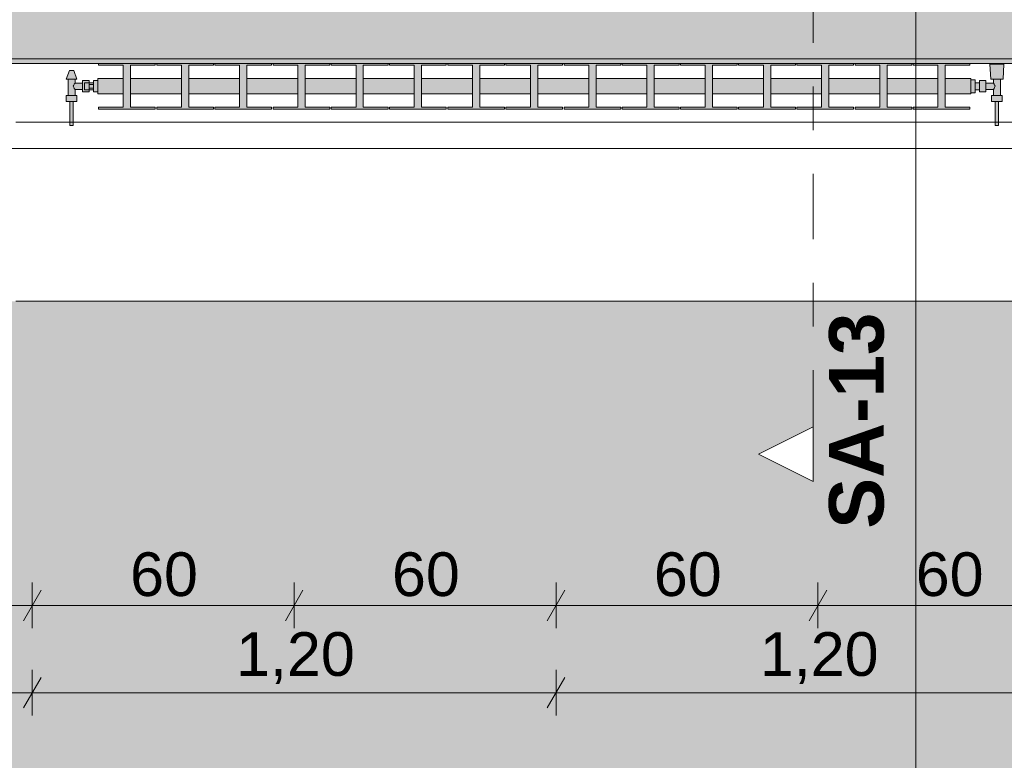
# Model space of a CAD drawing. Header units: metres. Extents: x -3.6 to 84.5, y -11 to 16.8.
# Tile 250 of 256: x 44.4 to 46.6, y -1.2 to 0.5. Entities that reach past the tile are written whole.
import ezdxf

# ---------------------------------------------------------------- set-up
doc = ezdxf.new("R2010")
doc.units = ezdxf.units.M
doc.header["$MEASUREMENT"] = 0
doc.linetypes.add('Schnittlinie', pattern=[0.3, 0.15, -0.075, 0, -0.075])
doc.linetypes.add('Wipeout_Contour', pattern=[1, 0, -1])
for name, color, linetype in [('154 - Bemaßung_ Beschriftung.Ausbau - Deckenspiegel', 7, 'Continuous'), ('203 - Marker.Schnitt - Ausbaudetail SA', 7, 'Continuous'), ('302 - Elemente.Schraffur', 7, 'Continuous'), ('604 - Struktur.Wand Aussen', 7, 'Continuous'), ('608 - Struktur.Träger', 7, 'Continuous'), ('Neubau_401 - Zone.Raum_ Raumbegrenzung_ Whg.', 7, 'Continuous'), ('Neubau_653 - Abdeckung.TB Verkofferung', 7, 'Continuous'), ('Neubau_801 - HKLSE.Heizung_ Klima_ Lüftung', 7, 'Continuous')]:
    doc.layers.add(name, color=color, linetype=linetype)
doc.styles.add('ERSTELLTER_STIL_1', font='txt')
doc.styles.add('ERSTELLTER_STIL_2', font='txt')
doc.dimstyles.new('ERSTELLTER_STIL__2', dxfattribs={"dimtxt": 0.1, "dimasz": 0.0532, "dimexe": 0.18, "dimexo": 0.0625, "dimgap": 0, "dimtad": 1, "dimtih": 1, "dimtoh": 1, "dimzin": 0, "dimdsep": 46, "dimtxsty": 'ERSTELLTER_STIL_2', "dimblk": 'ARROWHEAD_2', "dimblk1": 'ARROWHEAD_2', "dimblk2": 'ARROWHEAD_2', "dimcen": 0.09, "dimse1": 1, "dimse2": 1, "dimclrd": 7, "dimclre": 7, "dimclrt": 7, "dimazin": 0, "dimtfac": 1, "dimtdec": 4, "dimtmove": 0, "dimatfit": 3, "dimfxl": 1, "dimtolj": 1, "dimtzin": 0, "dimarcsym": 0})

# ---------------------------------------------------------------- blocks, each defined once
blk = doc.blocks.new('*D177')
at = {"layer": '154 - Bemaßung_ Beschriftung.Ausbau - Deckenspiegel', "color": 7, "linetype": 'Continuous', "lineweight": 5}
for p, q in [((43.965, -0.9039), (43.965, -0.7989)), ((44.4175, -0.9039), (44.4175, -0.7989)), ((43.9852, -0.8164), (43.9448, -0.8864)), ((44.4377, -0.8164), (44.3973, -0.8864)), ((43.9308, -0.8514), (43.965, -0.8514)), ((43.965, -0.8514), (44.4175, -0.8514))]:
    blk.add_line(p, q, dxfattribs=at)
at = {"layer": '154 - Bemaßung_ Beschriftung.Ausbau - Deckenspiegel', "color": 7, "lineweight": 5, "insert": (44.0653, -0.833), "char_height": 0.1, "attachment_point": 7, "style": 'ERSTELLTER_STIL_2'}
blk.add_mtext('\\A1;{\\pql;\\fArial|b0|i0|c0|p38;45\\fArial|b0|i0|c0|p38;\\A1{\\H.66x;\\S25^  ;}}', dxfattribs=at)
blk = doc.blocks.new('ARROWHEAD_2')
at = {"color": 0, "linetype": 'Continuous', "lineweight": 0}
for p, q in [((-0.378, -0.655), (0.378, 0.655)), ((0, 0), (-1, 0))]:
    blk.add_line(p, q, dxfattribs=at)
blk = doc.blocks.new('*D178')
at = {"layer": '154 - Bemaßung_ Beschriftung.Ausbau - Deckenspiegel', "color": 7, "linetype": 'Continuous', "lineweight": 5}
for p, q in [((44.4175, -0.9039), (44.4175, -0.7989)), ((45.0175, -0.9039), (45.0175, -0.7989)), ((44.4377, -0.8164), (44.3973, -0.8864)), ((45.0377, -0.8164), (44.9973, -0.8864)), ((44.4175, -0.8514), (45.0175, -0.8514))]:
    blk.add_line(p, q, dxfattribs=at)
at = {"layer": '154 - Bemaßung_ Beschriftung.Ausbau - Deckenspiegel', "color": 7, "lineweight": 5, "insert": (44.6416, -0.8314), "char_height": 0.1, "attachment_point": 7, "style": 'ERSTELLTER_STIL_2'}
blk.add_mtext('\\A1;{\\pql;\\fArial|b0|i0|c0|p38;60}', dxfattribs=at)
blk = doc.blocks.new('*D179')
at = {"layer": '154 - Bemaßung_ Beschriftung.Ausbau - Deckenspiegel', "color": 7, "linetype": 'Continuous', "lineweight": 5}
for p, q in [((45.0175, -0.9039), (45.0175, -0.7989)), ((45.6175, -0.9039), (45.6175, -0.7989)), ((45.0377, -0.8164), (44.9973, -0.8864)), ((45.6377, -0.8164), (45.5973, -0.8864)), ((45.0175, -0.8514), (45.6175, -0.8514))]:
    blk.add_line(p, q, dxfattribs=at)
at = {"layer": '154 - Bemaßung_ Beschriftung.Ausbau - Deckenspiegel', "color": 7, "lineweight": 5, "insert": (45.2416, -0.8314), "char_height": 0.1, "attachment_point": 7, "style": 'ERSTELLTER_STIL_2'}
blk.add_mtext('\\A1;{\\pql;\\fArial|b0|i0|c0|p38;60}', dxfattribs=at)
blk = doc.blocks.new('*D180')
at = {"layer": '154 - Bemaßung_ Beschriftung.Ausbau - Deckenspiegel', "color": 7, "linetype": 'Continuous', "lineweight": 5}
for p, q in [((45.6175, -0.9039), (45.6175, -0.7989)), ((46.2175, -0.9039), (46.2175, -0.7989)), ((45.6377, -0.8164), (45.5973, -0.8864)), ((46.2377, -0.8164), (46.1973, -0.8864)), ((45.6175, -0.8514), (46.2175, -0.8514))]:
    blk.add_line(p, q, dxfattribs=at)
at = {"layer": '154 - Bemaßung_ Beschriftung.Ausbau - Deckenspiegel', "color": 7, "lineweight": 5, "insert": (45.8416, -0.8314), "char_height": 0.1, "attachment_point": 7, "style": 'ERSTELLTER_STIL_2'}
blk.add_mtext('\\A1;{\\pql;\\fArial|b0|i0|c0|p38;60}', dxfattribs=at)
blk = doc.blocks.new('*D181')
at = {"layer": '154 - Bemaßung_ Beschriftung.Ausbau - Deckenspiegel', "color": 7, "linetype": 'Continuous', "lineweight": 5}
for p, q in [((46.2175, -0.9039), (46.2175, -0.7989)), ((46.8175, -0.9039), (46.8175, -0.7989)), ((46.2377, -0.8164), (46.1973, -0.8864)), ((46.8377, -0.8164), (46.7973, -0.8864)), ((46.2175, -0.8514), (46.8175, -0.8514))]:
    blk.add_line(p, q, dxfattribs=at)
at = {"layer": '154 - Bemaßung_ Beschriftung.Ausbau - Deckenspiegel', "color": 7, "lineweight": 5, "insert": (46.4416, -0.8314), "char_height": 0.1, "attachment_point": 7, "style": 'ERSTELLTER_STIL_2'}
blk.add_mtext('\\A1;{\\pql;\\fArial|b0|i0|c0|p38;60}', dxfattribs=at)
blk = doc.blocks.new('*D345')
at = {"layer": '154 - Bemaßung_ Beschriftung.Ausbau - Deckenspiegel', "color": 7, "linetype": 'Continuous', "lineweight": 5}
for p, q in [((43.965, -1.1039), (43.965, -0.9989)), ((44.4175, -1.1039), (44.4175, -0.9989)), ((43.9852, -1.0164), (43.9448, -1.0864)), ((44.4377, -1.0164), (44.3973, -1.0864)), ((43.9308, -1.0514), (43.965, -1.0514)), ((43.965, -1.0514), (44.4175, -1.0514))]:
    blk.add_line(p, q, dxfattribs=at)
at = {"layer": '154 - Bemaßung_ Beschriftung.Ausbau - Deckenspiegel', "color": 7, "lineweight": 5, "insert": (44.0653, -1.033), "char_height": 0.1, "attachment_point": 7, "style": 'ERSTELLTER_STIL_2'}
blk.add_mtext('\\A1;{\\pql;\\fArial|b0|i0|c0|p38;45\\fArial|b0|i0|c0|p38;\\A1{\\H.66x;\\S25^  ;}}', dxfattribs=at)
blk = doc.blocks.new('*D346')
at = {"layer": '154 - Bemaßung_ Beschriftung.Ausbau - Deckenspiegel', "color": 7, "linetype": 'Continuous', "lineweight": 5}
for p, q in [((44.4175, -1.1039), (44.4175, -0.9989)), ((45.6175, -1.1039), (45.6175, -0.9989)), ((44.4377, -1.0164), (44.3973, -1.0864)), ((45.6377, -1.0164), (45.5973, -1.0864)), ((44.4175, -1.0514), (45.6175, -1.0514))]:
    blk.add_line(p, q, dxfattribs=at)
at = {"layer": '154 - Bemaßung_ Beschriftung.Ausbau - Deckenspiegel', "color": 7, "lineweight": 5, "insert": (44.8845, -1.0314), "char_height": 0.1, "attachment_point": 7, "style": 'ERSTELLTER_STIL_2'}
blk.add_mtext('\\A1;{\\pql;\\fArial|b0|i0|c0|p38;1,20}', dxfattribs=at)
blk = doc.blocks.new('*D347')
at = {"layer": '154 - Bemaßung_ Beschriftung.Ausbau - Deckenspiegel', "color": 7, "linetype": 'Continuous', "lineweight": 5}
for p, q in [((45.6175, -1.1039), (45.6175, -0.9989)), ((46.8175, -1.1039), (46.8175, -0.9989)), ((45.6377, -1.0164), (45.5973, -1.0864)), ((46.8377, -1.0164), (46.7973, -1.0864)), ((45.6175, -1.0514), (46.8175, -1.0514))]:
    blk.add_line(p, q, dxfattribs=at)
at = {"layer": '154 - Bemaßung_ Beschriftung.Ausbau - Deckenspiegel', "color": 7, "lineweight": 5, "insert": (46.0845, -1.0314), "char_height": 0.1, "attachment_point": 7, "style": 'ERSTELLTER_STIL_2'}
blk.add_mtext('\\A1;{\\pql;\\fArial|b0|i0|c0|p38;1,20}', dxfattribs=at)

msp = doc.modelspace()

# ---------------------------------------------------------------- hatches: boundary and pattern name
at = {"layer": '302 - Elemente.Schraffur', "linetype": 'Continuous', "lineweight": 0, "true_color": 0x191919}
msp.add_hatch(color=250, dxfattribs=at).paths.add_polyline_path([(43.73, -3.31), (55.22, -3.31), (55.22, -0.155), (43.73, -0.155)])
at = {"layer": '608 - Struktur.Träger', "linetype": 'Continuous', "lineweight": 0, "true_color": 0x000000}
h = msp.add_hatch(dxfattribs=at)
h.set_pattern_fill('Beton__Stahlbeton_0001', color=18, style=0, pattern_type=2)
h.set_pattern_definition([(45, (0, 0), (-0.08485281, 0.08485281), []), (45, (-0.04243, 0.04243), (-0.08485281, 0.08485281), [0.09, -0.03])])
h.paths.add_polyline_path([(0.69, 0.7), (0.38, 0.7), (0.38, 0.4), (0.69, 0.4), (3.97, 0.4), (4.29, 0.4), (7.57, 0.4), (7.89, 0.4), (11.17, 0.4), (11.49, 0.4), (14.77, 0.4), (15.09, 0.4), (18.37, 0.4), (18.69, 0.4), (21.97, 0.4), (22.29, 0.4), (25.57, 0.4), (25.89, 0.4), (29.17, 0.4), (29.49, 0.4), (32.77, 0.4), (33.09, 0.4), (36.37, 0.4), (36.69, 0.4), (39.97, 0.4), (40.29, 0.4), (43.57, 0.4), (43.89, 0.4), (47.17, 0.4), (47.49, 0.4), (50.77, 0.4), (51.09, 0.4), (54.37, 0.4), (54.69, 0.4), (57.97, 0.4), (58.29, 0.4), (61.57, 0.4), (61.88, 0.4), (61.88, 0.7), (61.57, 0.7), (58.29, 0.7), (57.97, 0.7), (54.69, 0.7), (54.37, 0.7), (51.09, 0.7), (50.77, 0.7), (47.49, 0.7), (47.17, 0.7), (43.89, 0.7), (43.57, 0.7), (40.29, 0.7), (39.9, 0.7), (36.69, 0.7), (36.37, 0.7), (33.09, 0.7), (32.77, 0.7), (29.49, 0.7), (29.17, 0.7), (25.89, 0.7), (25.57, 0.7), (22.29, 0.7), (21.97, 0.7), (18.69, 0.7), (18.37, 0.7), (15.09, 0.7), (14.77, 0.7), (11.49, 0.7), (11.17, 0.7), (7.89, 0.7), (7.57, 0.7), (4.29, 0.7), (3.97, 0.7)])
h = msp.add_hatch(dxfattribs=at)
h.set_pattern_fill('Gips_0001', color=18, style=0, pattern_type=2)
h.set_pattern_definition([(45, (0, 0), (-0.01767767, 0.01767767), [0, -0.025])])
h.paths.add_polyline_path([(43.89, 0.39), (47.17, 0.39), (47.17, 0.4), (43.89, 0.4)])
at = {"layer": 'Neubau_801 - HKLSE.Heizung_ Klima_ Lüftung', "linetype": 'Continuous', "lineweight": 0, "true_color": 0x3a3a3a}
for points in [[(46.5675, 0.32), (46.5675, 0.355), (46.5092, 0.355), (46.5092, 0.3856), (46.5658, 0.3856), (46.5658, 0.39), (46.4358, 0.39), (46.4358, 0.3856), (46.4925, 0.3856), (46.4925, 0.355), (46.3758, 0.355), (46.3758, 0.3856), (46.4325, 0.3856), (46.4325, 0.39), (46.3025, 0.39), (46.3025, 0.3856), (46.3592, 0.3856), (46.3592, 0.355), (46.2425, 0.355), (46.2425, 0.3856), (46.2992, 0.3856), (46.2992, 0.39), (46.1692, 0.39), (46.1692, 0.3856), (46.2258, 0.3856), (46.2258, 0.355), (46.1092, 0.355), (46.1092, 0.3856), (46.1658, 0.3856), (46.1658, 0.39), (46.0358, 0.39), (46.0358, 0.3856), (46.0925, 0.3856), (46.0925, 0.355), (45.9758, 0.355), (45.9758, 0.3856), (46.0325, 0.3856), (46.0325, 0.39), (45.9025, 0.39), (45.9025, 0.3856), (45.9592, 0.3856), (45.9592, 0.355), (45.8425, 0.355), (45.8425, 0.3856), (45.8992, 0.3856), (45.8992, 0.39), (45.7692, 0.39), (45.7692, 0.3856), (45.8258, 0.3856), (45.8258, 0.355), (45.7092, 0.355), (45.7092, 0.3856), (45.7658, 0.3856), (45.7658, 0.39), (45.6358, 0.39), (45.6358, 0.3856), (45.6925, 0.3856), (45.6925, 0.355), (45.5758, 0.355), (45.5758, 0.3856), (45.6325, 0.3856), (45.6325, 0.39), (45.5025, 0.39), (45.5025, 0.3856), (45.5592, 0.3856), (45.5592, 0.355), (45.4425, 0.355), (45.4425, 0.3856), (45.4992, 0.3856), (45.4992, 0.39), (45.3692, 0.39), (45.3692, 0.3856), (45.4258, 0.3856), (45.4258, 0.355), (45.3092, 0.355), (45.3092, 0.3856), (45.3658, 0.3856), (45.3658, 0.39), (45.2358, 0.39), (45.2358, 0.3856), (45.2925, 0.3856), (45.2925, 0.355), (45.1758, 0.355), (45.1758, 0.3856), (45.2325, 0.3856), (45.2325, 0.39), (45.1025, 0.39), (45.1025, 0.3856), (45.1592, 0.3856), (45.1592, 0.355), (45.0425, 0.355), (45.0425, 0.3856), (45.0992, 0.3856), (45.0992, 0.39), (44.9692, 0.39), (44.9692, 0.3856), (45.0258, 0.3856), (45.0258, 0.355), (44.9092, 0.355), (44.9092, 0.3856), (44.9658, 0.3856), (44.9658, 0.39), (44.8358, 0.39), (44.8358, 0.3856), (44.8925, 0.3856), (44.8925, 0.355), (44.7758, 0.355), (44.7758, 0.3856), (44.8325, 0.3856), (44.8325, 0.39), (44.7025, 0.39), (44.7025, 0.3856), (44.7592, 0.3856), (44.7592, 0.355), (44.6425, 0.355), (44.6425, 0.3856), (44.6992, 0.3856), (44.6992, 0.39), (44.5692, 0.39), (44.5692, 0.3856), (44.6258, 0.3856), (44.6258, 0.355), (44.5675, 0.355), (44.5675, 0.32), (44.6258, 0.32), (44.6258, 0.2894), (44.5692, 0.2894), (44.5692, 0.285), (44.6992, 0.285), (44.6992, 0.2894), (44.6425, 0.2894), (44.6425, 0.32), (44.7592, 0.32), (44.7592, 0.2894), (44.7025, 0.2894), (44.7025, 0.285), (44.8325, 0.285), (44.8325, 0.2894), (44.7758, 0.2894), (44.7758, 0.32), (44.8925, 0.32), (44.8925, 0.2894), (44.8358, 0.2894), (44.8358, 0.285), (44.9658, 0.285), (44.9658, 0.2894), (44.9092, 0.2894), (44.9092, 0.32), (45.0258, 0.32), (45.0258, 0.2894), (44.9692, 0.2894), (44.9692, 0.285), (45.0992, 0.285), (45.0992, 0.2894), (45.0425, 0.2894), (45.0425, 0.32), (45.1592, 0.32), (45.1592, 0.2894), (45.1025, 0.2894), (45.1025, 0.285), (45.2325, 0.285), (45.2325, 0.2894), (45.1758, 0.2894), (45.1758, 0.32), (45.2925, 0.32), (45.2925, 0.2894), (45.2358, 0.2894), (45.2358, 0.285), (45.3658, 0.285), (45.3658, 0.2894), (45.3092, 0.2894), (45.3092, 0.32), (45.4258, 0.32), (45.4258, 0.2894), (45.3692, 0.2894), (45.3692, 0.285), (45.4992, 0.285), (45.4992, 0.2894), (45.4425, 0.2894), (45.4425, 0.32), (45.5592, 0.32), (45.5592, 0.2894), (45.5025, 0.2894), (45.5025, 0.285), (45.6325, 0.285), (45.6325, 0.2894), (45.5758, 0.2894), (45.5758, 0.32), (45.6925, 0.32), (45.6925, 0.2894), (45.6358, 0.2894), (45.6358, 0.285), (45.7658, 0.285), (45.7658, 0.2894), (45.7092, 0.2894), (45.7092, 0.32), (45.8258, 0.32), (45.8258, 0.2894), (45.7692, 0.2894), (45.7692, 0.285), (45.8992, 0.285), (45.8992, 0.2894), (45.8425, 0.2894), (45.8425, 0.32), (45.9592, 0.32), (45.9592, 0.2894), (45.9025, 0.2894), (45.9025, 0.285), (46.0325, 0.285), (46.0325, 0.2894), (45.9758, 0.2894), (45.9758, 0.32), (46.0925, 0.32), (46.0925, 0.2894), (46.0358, 0.2894), (46.0358, 0.285), (46.1658, 0.285), (46.1658, 0.2894), (46.1092, 0.2894), (46.1092, 0.32), (46.2258, 0.32), (46.2258, 0.2894), (46.1692, 0.2894), (46.1692, 0.285), (46.2992, 0.285), (46.2992, 0.2894), (46.2425, 0.2894), (46.2425, 0.32), (46.3592, 0.32), (46.3592, 0.2894), (46.3025, 0.2894), (46.3025, 0.285), (46.4325, 0.285), (46.4325, 0.2894), (46.3758, 0.2894), (46.3758, 0.32), (46.4925, 0.32), (46.4925, 0.2894), (46.4358, 0.2894), (46.4358, 0.285), (46.5658, 0.285), (46.5658, 0.2894), (46.5092, 0.2894), (46.5092, 0.32)], [(46.5675, 0.3522), (46.5675, 0.3228), (46.5775, 0.3228), (46.5775, 0.3295), (46.5875, 0.3295), (46.5875, 0.3245), (46.6025, 0.3245), (46.6025, 0.3305), (46.6195, 0.3305), (46.6195, 0.3165), (46.6155, 0.3165), (46.6155, 0.3025), (46.6235, 0.3025), (46.6235, 0.2475), (46.6315, 0.2475), (46.6315, 0.3025), (46.6395, 0.3025), (46.6395, 0.3165), (46.6355, 0.3165), (46.6355, 0.3535), (46.6415, 0.3535), (46.6435, 0.3885), (46.6115, 0.3885), (46.6135, 0.3535), (46.6195, 0.3535), (46.6195, 0.3445), (46.6025, 0.3445), (46.6025, 0.3505), (46.5875, 0.3505), (46.5875, 0.3455), (46.5775, 0.3455), (46.5775, 0.3522)], [(44.5675, 0.3505), (44.5575, 0.3505), (44.5575, 0.3455), (44.5475, 0.3455), (44.5475, 0.3505), (44.5325, 0.3505), (44.5325, 0.3445), (44.5155, 0.3445), (44.5155, 0.3535), (44.5195, 0.3535), (44.5125, 0.3735), (44.5025, 0.3735), (44.4955, 0.3535), (44.4995, 0.3535), (44.4995, 0.3165), (44.4955, 0.3165), (44.4955, 0.3025), (44.5035, 0.3025), (44.5035, 0.2475), (44.5115, 0.2475), (44.5115, 0.3025), (44.5195, 0.3025), (44.5195, 0.3165), (44.5155, 0.3165), (44.5155, 0.3305), (44.5325, 0.3305), (44.5325, 0.3245), (44.5475, 0.3245), (44.5475, 0.3295), (44.5575, 0.3295), (44.5575, 0.3245), (44.5675, 0.3245)]]:
    msp.add_hatch(color=250, dxfattribs=at).paths.add_polyline_path(points)

# ---------------------------------------------------------------- linework, layer by layer
at = {"layer": '203 - Marker.Schnitt - Ausbaudetail SA', "color": 7, "linetype": 'Schnittlinie', "lineweight": 13}
msp.add_line((46.2067, 1.037), (46.2067, -0.4425), dxfattribs=at)
at = {"layer": '604 - Struktur.Wand Aussen', "color": 7, "linetype": 'Continuous', "lineweight": 13}
for p, q in [((46.78, 0.255), (44.38, 0.255)), ((44.38, -0.155), (46.78, -0.155))]:
    msp.add_line(p, q, dxfattribs=at)
at = {"layer": '608 - Struktur.Träger', "color": 7, "linetype": 'Continuous', "lineweight": 13}
msp.add_line((0.38, 0.39), (61.88, 0.39), dxfattribs=at)
at = {"layer": '608 - Struktur.Träger', "color": 7, "linetype": 'Continuous', "lineweight": 5}
msp.add_line((47.17, 0.39), (43.89, 0.39), dxfattribs=at)
at = {"layer": '608 - Struktur.Träger', "color": 7, "linetype": 'Continuous', "lineweight": 13, "flags": 128}
msp.add_lwpolyline([(50.77, 0.4), (47.49, 0.4), (47.17, 0.4), (43.89, 0.4), (43.57, 0.4), (40.29, 0.4), (39.97, 0.4), (36.69, 0.4), (36.37, 0.4), (33.09, 0.4), (32.77, 0.4), (29.49, 0.4), (29.17, 0.4), (25.89, 0.4), (25.57, 0.4), (22.29, 0.4), (21.97, 0.4), (18.69, 0.4), (18.37, 0.4), (15.09, 0.4), (14.77, 0.4)], dxfattribs=at)
at = {"layer": 'Neubau_401 - Zone.Raum_ Raumbegrenzung_ Whg.', "color": 1, "linetype": 'Continuous', "lineweight": 9}
msp.add_line((46.4419, -1.3085), (46.4419, 1.278), dxfattribs=at)
at = {"layer": 'Neubau_653 - Abdeckung.TB Verkofferung', "color": 1, "linetype": 'Continuous', "lineweight": 9}
msp.add_line((43.965, 0.195), (47.27, 0.195), dxfattribs=at)
at = {"layer": 'Neubau_801 - HKLSE.Heizung_ Klima_ Lüftung', "color": 7, "linetype": 'Continuous', "lineweight": 5, "true_color": 0xebebeb}
for p, q in [((44.6992, 0.39), (44.5692, 0.39)), ((44.6992, 0.39), (44.5692, 0.39)), ((44.5692, 0.39), (44.5692, 0.3856)), ((44.5692, 0.3856), (44.6258, 0.3856)), ((44.6258, 0.3856), (44.6258, 0.2894)), ((44.6425, 0.2894), (44.6425, 0.3856)), ((44.6425, 0.3856), (44.6992, 0.3856)), ((44.6992, 0.3856), (44.6992, 0.39)), ((44.6992, 0.3856), (44.6992, 0.39)), ((44.8325, 0.39), (44.7025, 0.39)), ((44.7025, 0.39), (44.7025, 0.3856)), ((44.8325, 0.39), (44.7025, 0.39)), ((44.7025, 0.39), (44.7025, 0.3856)), ((44.7025, 0.3856), (44.7592, 0.3856)), ((44.7592, 0.3856), (44.7592, 0.2894)), ((44.7758, 0.2894), (44.7758, 0.3856)), ((44.7758, 0.3856), (44.8325, 0.3856)), ((44.8325, 0.3856), (44.8325, 0.39)), ((44.8325, 0.3856), (44.8325, 0.39)), ((44.9658, 0.39), (44.8358, 0.39)), ((44.9658, 0.39), (44.8358, 0.39)), ((44.8358, 0.39), (44.8358, 0.3856)), ((44.8358, 0.3856), (44.8925, 0.3856)), ((44.8925, 0.3856), (44.8925, 0.2894)), ((44.9092, 0.2894), (44.9092, 0.3856)), ((44.9092, 0.3856), (44.9658, 0.3856)), ((44.9658, 0.3856), (44.9658, 0.39)), ((44.9658, 0.3856), (44.9658, 0.39)), ((45.0992, 0.39), (44.9692, 0.39)), ((44.9692, 0.39), (44.9692, 0.3856)), ((45.0992, 0.39), (44.9692, 0.39)), ((44.9692, 0.39), (44.9692, 0.3856)), ((44.9692, 0.3856), (45.0258, 0.3856)), ((45.0258, 0.3856), (45.0258, 0.2894)), ((45.0425, 0.2894), (45.0425, 0.3856)), ((45.0425, 0.3856), (45.0992, 0.3856)), ((45.0992, 0.3856), (45.0992, 0.39)), ((45.2325, 0.39), (45.1025, 0.39)), ((45.2325, 0.39), (45.1025, 0.39)), ((45.1025, 0.39), (45.1025, 0.3856)), ((45.1025, 0.3856), (45.1592, 0.3856)), ((45.1592, 0.3856), (45.1592, 0.2894)), ((45.1758, 0.2894), (45.1758, 0.3856)), ((45.1758, 0.3856), (45.2325, 0.3856)), ((45.2325, 0.3856), (45.2325, 0.39)), ((45.3658, 0.39), (45.2358, 0.39)), ((45.3658, 0.39), (45.2358, 0.39)), ((45.2358, 0.39), (45.2358, 0.3856)), ((45.2358, 0.3856), (45.2925, 0.3856)), ((45.2925, 0.3856), (45.2925, 0.2894)), ((45.3092, 0.2894), (45.3092, 0.3856)), ((45.3092, 0.3856), (45.3658, 0.3856)), ((45.3658, 0.3856), (45.3658, 0.39)), ((45.3658, 0.3856), (45.3658, 0.39)), ((45.4992, 0.39), (45.3692, 0.39)), ((45.3692, 0.39), (45.3692, 0.3856)), ((45.4992, 0.39), (45.3692, 0.39)), ((45.3692, 0.39), (45.3692, 0.3856)), ((45.3692, 0.3856), (45.4258, 0.3856)), ((45.4258, 0.3856), (45.4258, 0.2894)), ((45.4425, 0.2894), (45.4425, 0.3856)), ((45.4425, 0.3856), (45.4992, 0.3856)), ((45.4992, 0.3856), (45.4992, 0.39)), ((45.6325, 0.39), (45.5025, 0.39)), ((45.5025, 0.39), (45.5025, 0.3856)), ((45.6325, 0.39), (45.5025, 0.39)), ((45.5025, 0.39), (45.5025, 0.3856)), ((45.5025, 0.3856), (45.5592, 0.3856)), ((45.5592, 0.3856), (45.5592, 0.2894)), ((45.5758, 0.2894), (45.5758, 0.3856)), ((45.5758, 0.3856), (45.6325, 0.3856)), ((45.6325, 0.3856), (45.6325, 0.39)), ((45.7658, 0.39), (45.6358, 0.39)), ((45.7658, 0.39), (45.6358, 0.39)), ((45.6358, 0.39), (45.6358, 0.3856)), ((45.6358, 0.3856), (45.6925, 0.3856)), ((45.6925, 0.3856), (45.6925, 0.2894)), ((45.7092, 0.2894), (45.7092, 0.3856)), ((45.7092, 0.3856), (45.7658, 0.3856)), ((45.7658, 0.3856), (45.7658, 0.39)), ((45.7658, 0.3856), (45.7658, 0.39)), ((45.8992, 0.39), (45.7692, 0.39)), ((45.8992, 0.39), (45.7692, 0.39)), ((45.7692, 0.39), (45.7692, 0.3856)), ((45.7692, 0.3856), (45.8258, 0.3856)), ((45.8258, 0.3856), (45.8258, 0.2894)), ((45.8425, 0.2894), (45.8425, 0.3856)), ((45.8425, 0.3856), (45.8992, 0.3856)), ((45.8992, 0.3856), (45.8992, 0.39)), ((46.0325, 0.39), (45.9025, 0.39)), ((45.9025, 0.39), (45.9025, 0.3856)), ((46.0325, 0.39), (45.9025, 0.39)), ((45.9025, 0.39), (45.9025, 0.3856)), ((45.9025, 0.3856), (45.9592, 0.3856)), ((45.9592, 0.3856), (45.9592, 0.2894)), ((45.9758, 0.2894), (45.9758, 0.3856)), ((45.9758, 0.3856), (46.0325, 0.3856)), ((46.0325, 0.3856), (46.0325, 0.39)), ((46.0325, 0.3856), (46.0325, 0.39)), ((46.1658, 0.39), (46.0358, 0.39)), ((46.1658, 0.39), (46.0358, 0.39)), ((46.0358, 0.39), (46.0358, 0.3856)), ((46.0358, 0.3856), (46.0925, 0.3856)), ((46.0925, 0.3856), (46.0925, 0.2894)), ((46.1092, 0.2894), (46.1092, 0.3856)), ((46.1092, 0.3856), (46.1658, 0.3856)), ((46.1658, 0.3856), (46.1658, 0.39)), ((46.2992, 0.39), (46.1692, 0.39)), ((46.1692, 0.39), (46.1692, 0.3856)), ((46.2992, 0.39), (46.1692, 0.39)), ((46.1692, 0.39), (46.1692, 0.3856)), ((46.1692, 0.3856), (46.2258, 0.3856)), ((46.2258, 0.3856), (46.2258, 0.2894)), ((46.2425, 0.2894), (46.2425, 0.3856)), ((46.2425, 0.3856), (46.2992, 0.3856)), ((46.2992, 0.3856), (46.2992, 0.39)), ((46.4325, 0.39), (46.3025, 0.39)), ((46.3025, 0.39), (46.3025, 0.3856)), ((46.4325, 0.39), (46.3025, 0.39)), ((46.3025, 0.39), (46.3025, 0.3856)), ((46.3025, 0.3856), (46.3592, 0.3856)), ((46.3592, 0.3856), (46.3592, 0.2894)), ((46.3758, 0.2894), (46.3758, 0.3856)), ((46.3758, 0.3856), (46.4325, 0.3856)), ((46.4325, 0.3856), (46.4325, 0.39)), ((46.4325, 0.3856), (46.4325, 0.39)), ((46.5658, 0.39), (46.4358, 0.39)), ((46.5658, 0.39), (46.4358, 0.39)), ((46.4358, 0.39), (46.4358, 0.3856)), ((46.4358, 0.3856), (46.4925, 0.3856)), ((46.4925, 0.3856), (46.4925, 0.2894)), ((46.5092, 0.2894), (46.5092, 0.3856)), ((46.5092, 0.3856), (46.5658, 0.3856)), ((46.5658, 0.3856), (46.5658, 0.39)), ((46.5658, 0.3856), (46.5658, 0.39)), ((46.6162, 0.3885), (46.6115, 0.3885)), ((46.6115, 0.3885), (46.6162, 0.3885)), ((46.6135, 0.3535), (46.6115, 0.3885)), ((46.6162, 0.3885), (46.6275, 0.3885)), ((46.6275, 0.3885), (46.6162, 0.3885)), ((46.6275, 0.3885), (46.6388, 0.3885)), ((46.6388, 0.3885), (46.6275, 0.3885)), ((46.6388, 0.3885), (46.6435, 0.3885)), ((46.6435, 0.3885), (46.6388, 0.3885)), ((46.6415, 0.3535), (46.6435, 0.3885)), ((44.4955, 0.3535), (44.5025, 0.3735)), ((44.504, 0.3735), (44.5025, 0.3735)), ((44.5075, 0.3735), (44.504, 0.3735)), ((44.511, 0.3735), (44.5075, 0.3735)), ((44.5125, 0.3735), (44.511, 0.3735)), ((44.5195, 0.3535), (44.5125, 0.3735)), ((44.499, 0.3535), (44.4955, 0.3535)), ((44.5075, 0.3535), (44.499, 0.3535)), ((44.4995, 0.3165), (44.4995, 0.3535)), ((44.516, 0.3535), (44.5075, 0.3535)), ((44.5114, 0.3375), (44.5128, 0.3403)), ((44.5133, 0.3414), (44.5138, 0.3424)), ((44.5138, 0.3424), (44.5155, 0.3445)), ((44.5155, 0.3445), (44.5155, 0.3535)), ((44.5155, 0.3445), (44.5325, 0.3445)), ((44.5195, 0.3535), (44.516, 0.3535)), ((44.5325, 0.344), (44.5325, 0.3505)), ((44.5325, 0.3505), (44.5475, 0.3505)), ((44.5325, 0.331), (44.5325, 0.344)), ((44.5375, 0.3431), (44.5375, 0.3455)), ((44.5475, 0.3455), (44.5375, 0.3455)), ((44.5375, 0.3375), (44.5375, 0.3431)), ((44.5475, 0.344), (44.5475, 0.3505)), ((44.5475, 0.3505), (44.5475, 0.3455)), ((44.5475, 0.3431), (44.5475, 0.3455)), ((44.5475, 0.3431), (44.5475, 0.3455)), ((44.5475, 0.3455), (44.5575, 0.3455)), ((44.5475, 0.3418), (44.5475, 0.344)), ((44.5475, 0.3375), (44.5475, 0.3431)), ((44.5475, 0.3418), (44.5475, 0.3431)), ((44.5475, 0.3375), (44.5475, 0.3418)), ((44.5575, 0.3418), (44.5475, 0.3418)), ((44.5675, 0.3505), (44.5575, 0.3505)), ((44.5675, 0.3505), (44.5575, 0.3505)), ((44.5575, 0.3375), (44.5575, 0.3505)), ((44.5675, 0.3505), (44.5575, 0.3505)), ((44.5675, 0.3505), (44.5575, 0.3505)), ((44.5675, 0.3499), (44.5675, 0.355)), ((44.6258, 0.355), (44.5675, 0.355)), ((44.5675, 0.3375), (44.5675, 0.3499)), ((44.7592, 0.355), (44.6425, 0.355)), ((44.8925, 0.355), (44.7758, 0.355)), ((45.0258, 0.355), (44.9092, 0.355)), ((45.1592, 0.355), (45.0425, 0.355)), ((45.2925, 0.355), (45.1758, 0.355)), ((45.4258, 0.355), (45.3092, 0.355)), ((45.5592, 0.355), (45.4425, 0.355)), ((45.6925, 0.355), (45.5758, 0.355)), ((45.8258, 0.355), (45.7092, 0.355)), ((45.9592, 0.355), (45.8425, 0.355)), ((46.0925, 0.355), (45.9758, 0.355)), ((46.2258, 0.355), (46.1092, 0.355)), ((46.3592, 0.355), (46.2425, 0.355)), ((46.4925, 0.355), (46.3758, 0.355)), ((46.5675, 0.355), (46.5092, 0.355)), ((46.5675, 0.3499), (46.5675, 0.355)), ((46.5775, 0.3522), (46.5675, 0.3522)), ((46.5775, 0.3522), (46.5675, 0.3522)), ((46.5775, 0.3522), (46.5675, 0.3522)), ((46.5775, 0.3522), (46.5675, 0.3522)), ((46.5675, 0.3375), (46.5675, 0.3499)), ((46.5775, 0.3375), (46.5775, 0.3522)), ((46.5775, 0.3375), (46.5775, 0.3522)), ((46.5775, 0.3431), (46.5775, 0.3455)), ((46.5875, 0.3455), (46.5775, 0.3455)), ((46.5775, 0.3375), (46.5775, 0.3431)), ((46.5875, 0.344), (46.5875, 0.3505)), ((46.6025, 0.3505), (46.5875, 0.3505)), ((46.5875, 0.331), (46.5875, 0.344)), ((46.6025, 0.344), (46.6025, 0.3505)), ((46.6195, 0.3445), (46.6025, 0.3445)), ((46.6025, 0.331), (46.6025, 0.344)), ((46.6135, 0.3535), (46.6176, 0.3535)), ((46.6176, 0.3535), (46.6275, 0.3535)), ((46.6195, 0.3445), (46.6195, 0.3535)), ((46.6212, 0.3424), (46.6195, 0.3445)), ((46.6217, 0.3414), (46.6212, 0.3424)), ((46.6236, 0.3375), (46.6222, 0.3403)), ((46.6275, 0.3535), (46.6374, 0.3535)), ((46.6355, 0.3165), (46.6355, 0.3535)), ((46.6374, 0.3535), (46.6415, 0.3535)), ((44.5015, 0.3165), (44.4955, 0.3165)), ((44.4955, 0.3025), (44.4955, 0.3165)), ((44.5135, 0.3165), (44.5015, 0.3165)), ((44.5128, 0.3346), (44.5114, 0.3375)), ((44.5138, 0.3325), (44.5133, 0.3336)), ((44.5195, 0.3165), (44.5135, 0.3165)), ((44.5155, 0.3305), (44.5138, 0.3325)), ((44.5155, 0.3165), (44.5155, 0.3305)), ((44.5155, 0.3305), (44.5325, 0.3305)), ((44.5195, 0.3025), (44.5195, 0.3165)), ((44.5325, 0.3245), (44.5325, 0.331)), ((44.5325, 0.3245), (44.5475, 0.3245)), ((44.5375, 0.3318), (44.5375, 0.3375)), ((44.5375, 0.3295), (44.5375, 0.3318)), ((44.5475, 0.3295), (44.5375, 0.3295)), ((44.5475, 0.3332), (44.5475, 0.3375)), ((44.5475, 0.3318), (44.5475, 0.3375)), ((44.5575, 0.3332), (44.5475, 0.3332)), ((44.5475, 0.331), (44.5475, 0.3332)), ((44.5475, 0.3318), (44.5475, 0.3332)), ((44.5475, 0.3295), (44.5475, 0.3318)), ((44.5475, 0.3295), (44.5475, 0.3318)), ((44.5475, 0.3245), (44.5475, 0.331)), ((44.5475, 0.3295), (44.5475, 0.3245)), ((44.5475, 0.3295), (44.5575, 0.3295)), ((44.5575, 0.3245), (44.5575, 0.3375)), ((44.5675, 0.3245), (44.5575, 0.3245)), ((44.5675, 0.3251), (44.5675, 0.3375)), ((44.5675, 0.32), (44.5675, 0.3251)), ((44.6258, 0.32), (44.5675, 0.32)), ((44.7592, 0.32), (44.6425, 0.32)), ((44.8925, 0.32), (44.7758, 0.32)), ((45.0258, 0.32), (44.9092, 0.32)), ((45.1592, 0.32), (45.0425, 0.32)), ((45.2925, 0.32), (45.1758, 0.32)), ((45.4258, 0.32), (45.3092, 0.32)), ((45.5592, 0.32), (45.4425, 0.32)), ((45.6925, 0.32), (45.5758, 0.32)), ((45.8258, 0.32), (45.7092, 0.32)), ((45.9592, 0.32), (45.8425, 0.32)), ((46.0925, 0.32), (45.9758, 0.32)), ((46.2258, 0.32), (46.1092, 0.32)), ((46.3592, 0.32), (46.2425, 0.32)), ((46.4925, 0.32), (46.3758, 0.32)), ((46.5675, 0.32), (46.5092, 0.32)), ((46.5675, 0.3251), (46.5675, 0.3375)), ((46.5675, 0.32), (46.5675, 0.3251)), ((46.5775, 0.3228), (46.5675, 0.3228)), ((46.5775, 0.3228), (46.5675, 0.3228)), ((46.5775, 0.3228), (46.5775, 0.3375)), ((46.5775, 0.3228), (46.5775, 0.3375)), ((46.5775, 0.3318), (46.5775, 0.3375)), ((46.5775, 0.3295), (46.5775, 0.3318)), ((46.5875, 0.3295), (46.5775, 0.3295)), ((46.5875, 0.3245), (46.5875, 0.331)), ((46.6025, 0.3245), (46.5875, 0.3245)), ((46.6025, 0.3245), (46.6025, 0.331)), ((46.6195, 0.3305), (46.6025, 0.3305)), ((46.6155, 0.3165), (46.6215, 0.3165)), ((46.6155, 0.3025), (46.6155, 0.3165)), ((46.6195, 0.3305), (46.6212, 0.3325)), ((46.6195, 0.3165), (46.6195, 0.3305)), ((46.6212, 0.3325), (46.6217, 0.3336)), ((46.6215, 0.3165), (46.6335, 0.3165)), ((46.6222, 0.3346), (46.6236, 0.3375)), ((46.6335, 0.3165), (46.6395, 0.3165)), ((46.6395, 0.3025), (46.6395, 0.3165)), ((44.5015, 0.3025), (44.4955, 0.3025)), ((44.5135, 0.3025), (44.5015, 0.3025)), ((44.5035, 0.2475), (44.5035, 0.3025)), ((44.5047, 0.3025), (44.5035, 0.3025)), ((44.5075, 0.3025), (44.5047, 0.3025)), ((44.5103, 0.3025), (44.5075, 0.3025)), ((44.5115, 0.3025), (44.5103, 0.3025)), ((44.5115, 0.2475), (44.5115, 0.3025)), ((44.5195, 0.3025), (44.5135, 0.3025)), ((46.6155, 0.3025), (46.6215, 0.3025)), ((46.6215, 0.3025), (46.6335, 0.3025)), ((46.6235, 0.2475), (46.6235, 0.3025)), ((46.6235, 0.3025), (46.6247, 0.3025)), ((46.6247, 0.3025), (46.6275, 0.3025)), ((46.6275, 0.3025), (46.6303, 0.3025)), ((46.6303, 0.3025), (46.6315, 0.3025)), ((46.6315, 0.2475), (46.6315, 0.3025)), ((46.6335, 0.3025), (46.6395, 0.3025)), ((44.6258, 0.2894), (44.5692, 0.2894)), ((44.5692, 0.2894), (44.5692, 0.285)), ((44.5692, 0.285), (44.6992, 0.285)), ((44.6992, 0.2894), (44.6425, 0.2894)), ((44.6992, 0.285), (44.6992, 0.2894)), ((44.6992, 0.285), (44.6992, 0.2894)), ((44.7025, 0.2894), (44.7025, 0.285)), ((44.7592, 0.2894), (44.7025, 0.2894)), ((44.7025, 0.2894), (44.7025, 0.285)), ((44.7025, 0.285), (44.8325, 0.285)), ((44.8325, 0.2894), (44.7758, 0.2894)), ((44.8325, 0.285), (44.8325, 0.2894)), ((44.8325, 0.285), (44.8325, 0.2894)), ((44.8925, 0.2894), (44.8358, 0.2894)), ((44.8358, 0.2894), (44.8358, 0.285)), ((44.8358, 0.285), (44.9658, 0.285)), ((44.9658, 0.2894), (44.9092, 0.2894)), ((44.9658, 0.285), (44.9658, 0.2894)), ((44.9658, 0.285), (44.9658, 0.2894)), ((44.9692, 0.2894), (44.9692, 0.285)), ((45.0258, 0.2894), (44.9692, 0.2894)), ((44.9692, 0.2894), (44.9692, 0.285)), ((44.9692, 0.285), (45.0992, 0.285)), ((45.0992, 0.2894), (45.0425, 0.2894)), ((45.0992, 0.285), (45.0992, 0.2894)), ((45.1592, 0.2894), (45.1025, 0.2894)), ((45.1025, 0.2894), (45.1025, 0.285)), ((45.1025, 0.285), (45.2325, 0.285)), ((45.2325, 0.2894), (45.1758, 0.2894)), ((45.2325, 0.285), (45.2325, 0.2894)), ((45.2925, 0.2894), (45.2358, 0.2894)), ((45.2358, 0.2894), (45.2358, 0.285)), ((45.2358, 0.285), (45.3658, 0.285)), ((45.3658, 0.2894), (45.3092, 0.2894)), ((45.3658, 0.285), (45.3658, 0.2894)), ((45.3658, 0.285), (45.3658, 0.2894)), ((45.3692, 0.2894), (45.3692, 0.285)), ((45.4258, 0.2894), (45.3692, 0.2894)), ((45.3692, 0.2894), (45.3692, 0.285)), ((45.3692, 0.285), (45.4992, 0.285)), ((45.4992, 0.2894), (45.4425, 0.2894)), ((45.4992, 0.285), (45.4992, 0.2894)), ((45.5025, 0.2894), (45.5025, 0.285)), ((45.5592, 0.2894), (45.5025, 0.2894)), ((45.5025, 0.2894), (45.5025, 0.285)), ((45.5025, 0.285), (45.6325, 0.285)), ((45.6325, 0.2894), (45.5758, 0.2894)), ((45.6325, 0.285), (45.6325, 0.2894)), ((45.6925, 0.2894), (45.6358, 0.2894)), ((45.6358, 0.2894), (45.6358, 0.285)), ((45.6358, 0.285), (45.7658, 0.285)), ((45.7658, 0.2894), (45.7092, 0.2894)), ((45.7658, 0.285), (45.7658, 0.2894)), ((45.7658, 0.285), (45.7658, 0.2894)), ((45.8258, 0.2894), (45.7692, 0.2894)), ((45.7692, 0.2894), (45.7692, 0.285)), ((45.7692, 0.285), (45.8992, 0.285)), ((45.8992, 0.2894), (45.8425, 0.2894)), ((45.8992, 0.285), (45.8992, 0.2894)), ((45.9025, 0.2894), (45.9025, 0.285)), ((45.9592, 0.2894), (45.9025, 0.2894)), ((45.9025, 0.2894), (45.9025, 0.285)), ((45.9025, 0.285), (46.0325, 0.285)), ((46.0325, 0.2894), (45.9758, 0.2894)), ((46.0325, 0.285), (46.0325, 0.2894)), ((46.0325, 0.285), (46.0325, 0.2894)), ((46.0925, 0.2894), (46.0358, 0.2894)), ((46.0358, 0.2894), (46.0358, 0.285)), ((46.0358, 0.285), (46.1658, 0.285)), ((46.1658, 0.2894), (46.1092, 0.2894)), ((46.1658, 0.285), (46.1658, 0.2894)), ((46.1692, 0.2894), (46.1692, 0.285)), ((46.2258, 0.2894), (46.1692, 0.2894)), ((46.1692, 0.2894), (46.1692, 0.285)), ((46.1692, 0.285), (46.2992, 0.285)), ((46.2992, 0.2894), (46.2425, 0.2894)), ((46.2992, 0.285), (46.2992, 0.2894)), ((46.3025, 0.2894), (46.3025, 0.285)), ((46.3592, 0.2894), (46.3025, 0.2894)), ((46.3025, 0.2894), (46.3025, 0.285)), ((46.3025, 0.285), (46.4325, 0.285)), ((46.4325, 0.2894), (46.3758, 0.2894)), ((46.4325, 0.285), (46.4325, 0.2894)), ((46.4325, 0.285), (46.4325, 0.2894)), ((46.4925, 0.2894), (46.4358, 0.2894)), ((46.4358, 0.2894), (46.4358, 0.285)), ((46.4358, 0.285), (46.5658, 0.285)), ((46.5658, 0.2894), (46.5092, 0.2894)), ((46.5658, 0.285), (46.5658, 0.2894)), ((46.5658, 0.285), (46.5658, 0.2894)), ((44.5047, 0.2475), (44.5035, 0.2475)), ((44.5075, 0.2475), (44.5047, 0.2475)), ((44.5103, 0.2475), (44.5075, 0.2475)), ((44.5115, 0.2475), (44.5103, 0.2475)), ((46.6235, 0.2475), (46.6247, 0.2475)), ((46.6247, 0.2475), (46.6275, 0.2475)), ((46.6275, 0.2475), (46.6303, 0.2475)), ((46.6303, 0.2475), (46.6315, 0.2475))]:
    msp.add_line(p, q, dxfattribs=at)

# ---------------------------------------------------------------- texts
at = {"layer": '203 - Marker.Schnitt - Ausbaudetail SA', "color": 7, "lineweight": 13, "insert": (46.37, -0.1809), "char_height": 0.125, "attachment_point": 9, "rotation": 90, "style": 'ERSTELLTER_STIL_1'}
msp.add_mtext('\\A1;{\\pqr;\\pt0;\\fArial|b1|i0|c0|p38;SA-13}', dxfattribs=at)

# ---------------------------------------------------------------- dimensions: what is measured, and where the dimension line sits
at = {"layer": '154 - Bemaßung_ Beschriftung.Ausbau - Deckenspiegel', "color": 7, "linetype": 'Continuous', "lineweight": 5}
for base, p1, p2, picture, middle in [((44.4175, -0.8514), (43.965, 0.7495), (44.4175, 0.7495), '*D177', (44.3147, -0.7814)), ((44.4175, -1.0514), (43.965, 0.7495), (44.4175, 0.7495), '*D345', (44.3147, -0.9814)), ((45.0175, -0.8514), (44.4175, 0.7495), (45.0175, 0.7495), '*D178', (44.7178, -0.7814)), ((45.6175, -1.0514), (44.4175, 0.7495), (45.6175, 0.7495), '*D346', (45.0143, -0.9814)), ((45.6175, -0.8514), (45.0175, 0.7495), (45.6175, 0.7495), '*D179', (45.3178, -0.7814)), ((46.2175, -0.8514), (45.6175, 0.7495), (46.2175, 0.7495), '*D180', (45.9178, -0.7814)), ((46.8175, -1.0514), (45.6175, 0.7495), (46.8175, 0.7495), '*D347', (46.2143, -0.9814)), ((46.8175, -0.8514), (46.2175, 0.7495), (46.8175, 0.7495), '*D181', (46.5178, -0.7814))]:
    dim = msp.add_linear_dim(base=base, p1=p1, p2=p2, dimstyle='ERSTELLTER_STIL__2', dxfattribs=at)
    dim.commit()
    dim.dimension.update_dxf_attribs({"geometry": picture, "text_midpoint": middle, "dimtype": 160})

# ---------------------------------------------------------------- next in the draw order: wipeouts: each hides what was drawn before it
at = {"color": 254, "linetype": 'Wipeout_Contour', "lineweight": 0, "ltscale": 138.008245}
msp.add_wipeout([(46.2067, -0.5675), (46.2067, -0.4425), (46.0817, -0.505)], dxfattribs=at).dxf.layer = '203 - Marker.Schnitt - Ausbaudetail SA'

# ---------------------------------------------------------------- next in the draw order: linework, layer by layer
at = {"layer": '203 - Marker.Schnitt - Ausbaudetail SA', "color": 7, "linetype": 'Continuous', "lineweight": 13, "flags": 128}
msp.add_lwpolyline([(46.2067, -0.5675), (46.2067, -0.4425), (46.0817, -0.505)], close=True, dxfattribs=at)

doc.saveas('drawing.dxf')
